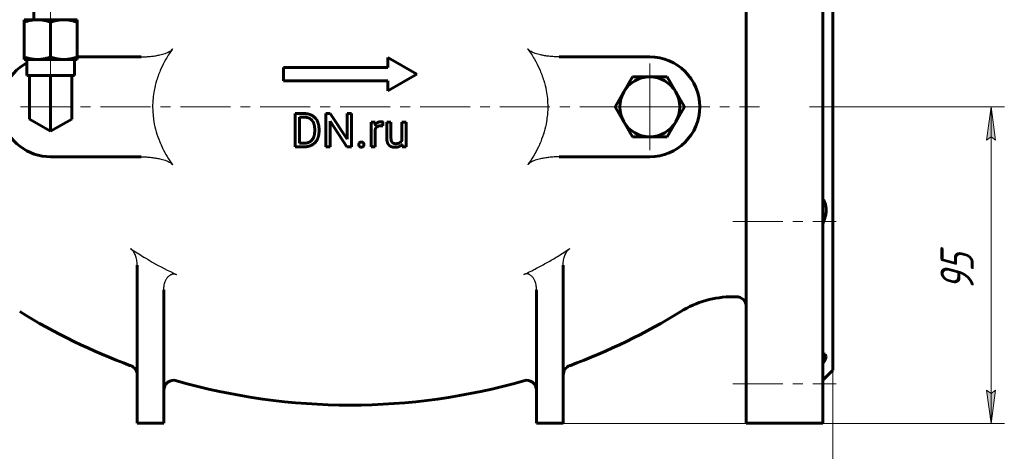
# Model space of a CAD drawing. Header units: millimetres. Extents: x 0 to 594, y 0 to 420.
# Tile 3 of 9: x 106 to 254, y 161 to 226. Entities that reach past the tile are written whole.
import ezdxf

# ---------------------------------------------------------------- set-up
doc = ezdxf.new("R2010")
doc.units = ezdxf.units.MM
for name, pattern in [('K5LT-1', [0]), ('K5LT_AXLED', [12, 7.5, -1.5, 1.5, -1.5]), ('K5LT_BASIC', [0]), ('K5LT_THIN', [0])]:
    doc.linetypes.add(name, pattern=pattern)
doc.layers.add('Системный слой', color=7, linetype='Continuous')
doc.layers.add('Системный слой (1)', color=7, linetype='Continuous', true_color=0x6c6c6c)
doc.styles.add('KDIMTEXTSTYLE', font='GOST_AU.SHX', dxfattribs={"width": 0.96, "oblique": 15, "height": 5})
doc.styles.add('KTEXTSTYLE', font='GOST_AU.SHX', dxfattribs={"width": 0.56, "height": 5})
doc.dimstyles.new('KDIMSTYLE (0.50)', dxfattribs={"dimtxt": 5, "dimasz": 1, "dimexe": 2, "dimexo": 0, "dimgap": 1, "dimtad": 1, "dimlfac": 2, "dimtxsty": 'KDIMTEXTSTYLE', "dimsah": 1, "dimcen": 0, "dimdle": 1, "dimadec": 0, "dimazin": 0, "dimtfac": 0.667, "dimtmove": 0, "dimatfit": 3, "dimfxl": 1, "dimtvp": 1, "dimtolj": 1, "dimtzin": 0, "dimarcsym": 0})

# ---------------------------------------------------------------- blocks, each defined once
blk = doc.blocks.new('U21')
at = {"layer": 'Системный слой (1)', "color": 143, "linetype": 'K5LT_BASIC', "lineweight": 60, "true_color": 0x33acca}
for p, q in [((227.13, 175.65), (227.17, 175.66)), ((227.17, 175.66), (227.21, 175.66)), ((227.21, 175.66), (227.25, 175.66)), ((227.25, 175.66), (227.5, 175.6)), ((227.62, 175.21), (227.34, 174.5)), ((227.5, 175.6), (227.62, 175.21)), ((227.34, 174.5), (227.13, 174.15))]:
    blk.add_line(p, q, dxfattribs=at)
blk = doc.blocks.new('U23')
at = {"layer": 'Системный слой (1)', "color": 143, "linetype": 'K5LT_BASIC', "lineweight": 60, "true_color": 0x33acca}
for start, end in [(238.4096, 249.6353), (290.3647, 301.5904), (254.0213, 285.9787)]:
    blk.add_arc((156.13, 262.73), 94.77, start, end, dxfattribs=at)
blk = doc.blocks.new('U24')
at = {"layer": 'Системный слой (1)', "color": 30, "linetype": 'K5LT_AXLED', "lineweight": 18, "true_color": 0xff8000}
for q in [(201.13, 219.23), (194.63, 212.73), (207.63, 212.73), (201.13, 206.23)]:
    blk.add_line((201.13, 212.73), q, dxfattribs=at)
blk = doc.blocks.new('D0')
at = {"layer": 'Системный слой (1)'}
for points in [[(88.63, 143.77), (88.13, 144.42), (88.63, 145.08), (83.63, 144.42)], [(228.63, 144.42), (223.63, 145.08), (224.13, 144.42), (223.63, 143.77)]]:
    blk.add_hatch(color=7, dxfattribs=at).paths.add_polyline_path(points)
at = {"layer": 'Системный слой (1)', "color": 7, "linetype": 'K5LT_THIN', "lineweight": 18, "true_color": 0xffffff}
for p, q in [((83.63, 173.23), (83.63, 142.42)), ((228.63, 173.23), (228.63, 142.42)), ((83.63, 144.42), (88.63, 145.08)), ((88.63, 145.08), (88.13, 144.42)), ((224.13, 144.42), (223.63, 145.08)), ((223.63, 145.08), (228.63, 144.42)), ((88.63, 143.77), (83.63, 144.42)), ((83.63, 144.42), (228.63, 144.42)), ((88.13, 144.42), (88.63, 143.77)), ((228.63, 144.42), (223.63, 143.77)), ((223.63, 143.77), (224.13, 144.42))]:
    blk.add_line(p, q, dxfattribs=at)
blk.add_wipeout([(150.46, 145.42), (150.46, 152.81), (161.35, 152.81), (161.35, 145.42)]).dxf.layer = 'Системный слой (1)'
at = {"layer": 'Системный слой (1)', "color": 7, "insert": (150.46, 152.01), "char_height": 5, "attachment_point": 1, "style": 'KTEXTSTYLE'}
blk.add_mtext('\\H5.0;\\W1.000;\\Q15;\\Q15;\\W0.960;290', dxfattribs=at)
blk = doc.blocks.new('KDIMARROW_01')
at = {"layer": 'Системный слой'}
blk.add_hatch(color=0, dxfattribs=at).paths.add_polyline_path([(0, 0), (-5, 0.66), (-4.5, 0), (-5, -0.66)])
at = {"layer": 'Системный слой', "color": 0, "linetype": 'K5LT_THIN', "lineweight": 18}
for p, q in [((-4.5, 0), (-5, 0.66)), ((-5, 0.66), (0, 0)), ((0, 0), (-5, -0.66)), ((-5, -0.66), (-4.5, 0))]:
    blk.add_line(p, q, dxfattribs=at)
at = {"layer": 'Системный слой (1)', "color": 0, "linetype": 'K5LT_THIN', "lineweight": 18}
blk.add_line((464.38, 212.73), (463.88, 212.73), dxfattribs=at)
blk = doc.blocks.new('D1')
at = {"layer": 'Системный слой (1)'}
for points in [[(253.04, 207.73), (252.39, 212.73), (251.73, 207.73), (252.39, 208.23)], [(252.39, 165.23), (253.04, 170.23), (252.39, 169.73), (251.73, 170.23)]]:
    blk.add_hatch(color=7, dxfattribs=at).paths.add_polyline_path(points)
at = {"layer": 'Системный слой (1)', "color": 7, "linetype": 'K5LT_THIN', "lineweight": 18, "true_color": 0xffffff}
for p, q in [((228.63, 212.73), (254.39, 212.73)), ((251.73, 207.73), (252.39, 212.73)), ((252.39, 212.73), (253.04, 207.73)), ((252.39, 165.23), (252.39, 212.73)), ((252.39, 208.23), (251.73, 207.73)), ((253.04, 207.73), (252.39, 208.23)), ((252.39, 165.23), (251.73, 170.23)), ((251.73, 170.23), (252.39, 169.73)), ((252.39, 169.73), (253.04, 170.23)), ((253.04, 170.23), (252.39, 165.23)), ((184.13, 165.23), (254.39, 165.23))]:
    blk.add_line(p, q, dxfattribs=at)
blk.add_wipeout([(251.39, 185.1), (244, 185.1), (244, 192.56), (251.39, 192.56)]).dxf.layer = 'Системный слой (1)'
at = {"layer": 'Системный слой (1)', "color": 7, "insert": (244.8, 185.1), "char_height": 5, "attachment_point": 1, "rotation": 90, "style": 'KTEXTSTYLE'}
blk.add_mtext('\\H5.0;\\W1.000;\\Q15;\\Q15;\\W0.960;95', dxfattribs=at)

msp = doc.modelspace()

# ---------------------------------------------------------------- linework, layer by layer
at = {"layer": 'Системный слой (1)', "color": 143, "linetype": 'K5LT_BASIC', "lineweight": 60, "true_color": 0x33acca}
for p, q in [((108.6312, 225.8153), (108.6312, 296.0343)), ((215.6312, 266.4843), (215.6312, 165.2343)), ((227.1312, 266.4843), (227.1312, 165.2343)), ((228.6312, 252.2343), (228.6312, 173.2343)), ((107.1625, 225.4608), (107.1625, 225.8153)), ((107.1625, 225.8153), (109.1468, 225.8153)), ((107.1625, 225.4608), (107.1625, 220.2008)), ((109.1468, 225.8153), (113.1156, 225.8153)), ((111.1312, 225.4608), (111.1312, 220.2008)), ((113.1156, 225.8153), (115.1, 225.8153)), ((115.1, 225.8153), (115.1, 225.4608)), ((115.1, 225.4608), (115.1, 220.2008)), ((107.1625, 219.8463), (107.1625, 220.2008)), ((109.1468, 219.8463), (107.1625, 219.8463)), ((107.5593, 219.8463), (107.5593, 217.4333)), ((113.1156, 219.8463), (109.1468, 219.8463)), ((115.1, 219.8463), (113.1156, 219.8463)), ((114.7031, 219.8463), (114.7031, 217.4333)), ((124.7293, 220.2343), (115.1, 220.2343)), ((115.1, 220.2008), (115.1, 219.8463)), ((161.8011, 220.1472), (161.8011, 218.6472)), ((161.8011, 220.1472), (166.1312, 217.6472)), ((187.5331, 220.2343), (201.1312, 220.2343)), ((107.5593, 217.4333), (107.9562, 217.4333)), ((107.9562, 217.4333), (108.1266, 217.4333)), ((107.9562, 212.7343), (107.9562, 217.4333)), ((108.1266, 217.4333), (110.9608, 217.4333)), ((110.9608, 217.4333), (111.1312, 217.4333)), ((111.1312, 217.4333), (111.3016, 217.4333)), ((111.1312, 212.7343), (111.1312, 217.4333)), ((111.3016, 217.4333), (114.1358, 217.4333)), ((114.1358, 217.4333), (114.3062, 217.4333)), ((114.3062, 212.7343), (114.3062, 217.4333)), ((114.3062, 217.4333), (114.7031, 217.4333)), ((146.1312, 218.6472), (146.1312, 216.6472)), ((146.1312, 218.6472), (161.8011, 218.6472)), ((166.1312, 217.6472), (161.8011, 215.1472)), ((161.8011, 216.6472), (146.1312, 216.6472)), ((161.8011, 216.6472), (161.8011, 215.1472)), ((197.2341, 214.9843), (198.5331, 217.2343)), ((198.5331, 217.2343), (201.1312, 217.2343)), ((201.1312, 217.2343), (203.7293, 217.2343)), ((203.7293, 217.2343), (205.0283, 214.9843)), ((195.9351, 212.7343), (197.2341, 214.9843)), ((205.0283, 214.9843), (206.3274, 212.7343)), ((107.9562, 210.9012), (107.9562, 212.7343)), ((111.1312, 209.0681), (111.1312, 212.7343)), ((114.3062, 210.9012), (114.3062, 212.7343)), ((147.8463, 211.719), (149.2568, 211.719)), ((147.8463, 211.719), (147.8463, 206.7343)), ((152.4765, 211.719), (152.4765, 206.7343)), ((152.4765, 211.719), (153.1372, 211.719)), ((153.1372, 211.719), (155.6569, 207.8641)), ((155.6569, 211.719), (156.3109, 211.719)), ((155.6569, 211.719), (155.6569, 207.8641)), ((156.3109, 211.719), (156.3109, 206.7343)), ((197.2341, 210.4843), (195.9351, 212.7343)), ((206.3274, 212.7343), (205.0283, 210.4843)), ((111.1312, 209.0681), (107.9562, 210.9012)), ((114.3062, 210.9012), (111.1312, 209.0681)), ((148.507, 211.1781), (149.2568, 211.1781)), ((148.507, 211.1781), (148.507, 207.2718)), ((153.1372, 210.579), (153.1372, 206.7343)), ((155.6467, 206.7343), (153.1372, 210.579)), ((159.2598, 210.4386), (159.2598, 206.7343)), ((159.2598, 210.4386), (159.876, 210.4386)), ((159.876, 210.4386), (159.8885, 210.0151)), ((161.0503, 210.4592), (161.0469, 209.8703)), ((161.6273, 210.4386), (161.6273, 208.049)), ((161.6273, 210.4386), (162.2607, 210.4386)), ((162.2607, 210.4386), (162.2607, 208.0421)), ((163.9074, 210.4386), (164.5442, 210.4386)), ((163.9074, 210.4386), (163.9074, 207.7433)), ((164.5442, 210.4386), (164.5442, 206.7343)), ((198.5331, 208.2343), (197.2341, 210.4843)), ((205.0283, 210.4843), (203.7293, 208.2343)), ((150.8008, 209.3807), (150.8008, 209.076)), ((151.4547, 209.3739), (151.4547, 209.076)), ((159.8931, 209.3659), (159.8931, 206.7343)), ((149.1951, 207.2718), (148.507, 207.2718)), ((163.9382, 206.7343), (163.925, 207.1008)), ((201.1312, 208.2343), (198.5331, 208.2343)), ((203.7293, 208.2343), (201.1312, 208.2343)), ((149.1951, 206.7343), (147.8463, 206.7343)), ((153.1372, 206.7343), (152.4765, 206.7343)), ((156.3109, 206.7343), (155.6467, 206.7343)), ((159.8931, 206.7343), (159.2598, 206.7343)), ((164.5442, 206.7343), (163.9382, 206.7343)), ((111.1312, 205.2343), (124.7293, 205.2343)), ((201.1312, 205.2343), (187.5331, 205.2343)), ((124.1312, 188.9918), (124.1312, 165.2343)), ((188.1312, 188.9918), (188.1312, 165.2343)), ((128.1312, 185.2763), (128.1312, 165.2343)), ((184.1312, 185.2763), (184.1312, 165.2343)), ((213.6312, 184.2343), (214.1312, 184.2343)), ((228.6312, 173.2343), (227.1312, 171.7343)), ((128.1312, 165.2343), (124.1312, 165.2343)), ((188.1312, 165.2343), (184.1312, 165.2343)), ((227.1312, 165.2343), (215.6312, 165.2343))]:
    msp.add_line(p, q, dxfattribs=at)
at = {"layer": 'Системный слой (1)', "color": 30, "linetype": 'K5LT_AXLED', "lineweight": 18, "true_color": 0xff8000}
for p, q in [((111.1312, 223.8153), (111.1312, 296.0343)), ((111.1312, 215.4333), (111.1312, 221.8463)), ((94.6312, 212.7343), (217.6312, 212.7343)), ((225.1312, 212.7343), (230.6312, 212.7343)), ((213.6312, 195.5136), (229.1312, 195.5136)), ((213.6312, 171.1597), (229.1312, 171.1597))]:
    msp.add_line(p, q, dxfattribs=at)
at = {"layer": 'Системный слой (1)', "color": 143, "linetype": 'K5LT_BASIC', "lineweight": 60, "true_color": 0x33acca}
for centre, radius, start, end in [((111.1312, 212.7343), 7.5, 118.440769, 270), ((201.1312, 212.7343), 7.5, 270, 90), ((201.1312, 212.7343), 4.5, 90, 150), ((201.1312, 212.7343), 4.5, 30, 90), ((201.1312, 212.7343), 4.5, 150, 210), ((201.1312, 212.7343), 4.5, 330, 30), ((201.1312, 212.7343), 4.5, 210, 270), ((201.1312, 212.7343), 4.5, 270, 330), ((213.6312, 169.2343), 15, 90, 121.590404), ((214.1312, 182.7343), 1.5, 0, 90), ((122.6312, 172.4856), 1.5, 0, 69.63525), ((189.6312, 172.4856), 1.5, 110.36475, 180), ((129.6312, 170.188), 1.5, 74.021306, 180), ((182.6312, 170.188), 1.5, 0, 105.978694)]:
    msp.add_arc(centre, radius, start, end, dxfattribs=at)
for points, weights in [([(109.1468, 225.8153), (108.2259, 225.8153), (107.1625, 225.4608)], [1, 1.0852999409, 1.09330827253]), ([(111.1312, 225.4608), (110.0678, 225.8153), (109.1468, 225.8153)], [1.09330827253, 1.0852999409, 1]), ([(113.1156, 225.8153), (112.1946, 225.8153), (111.1312, 225.4608)], [1, 1.0852999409, 1.09330827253]), ([(115.1, 225.4608), (114.0365, 225.8153), (113.1156, 225.8153)], [1.09330827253, 1.0852999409, 1]), ([(107.1625, 220.2008), (108.2259, 219.8463), (109.1468, 219.8463)], [1.09330827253, 1.0852999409, 1]), ([(109.1468, 219.8463), (110.0678, 219.8463), (111.1312, 220.2008)], [1, 1.0852999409, 1.09330827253]), ([(111.1312, 220.2008), (112.1946, 219.8463), (113.1156, 219.8463)], [1.09330827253, 1.0852999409, 1]), ([(113.1156, 219.8463), (114.0365, 219.8463), (115.1, 220.2008)], [1, 1.0852999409, 1.09330827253])]:
    msp.add_rational_spline(points, weights, degree=2, dxfattribs=at)
at = {"layer": 'Системный слой (1)', "color": 7, "linetype": 'K5LT-1'}
for points, knots in [([(124.7293, 220.2343), (124.86, 220.2343), (125.1212, 220.2381), (125.6433, 220.2605), (126.244, 220.3116), (126.9206, 220.406), (127.4704, 220.5131), (127.9429, 220.6325), (128.2871, 220.7394), (128.5737, 220.8465), (128.8242, 220.9559), (129.0542, 221.0787), (129.2378, 221.2057), (129.3449, 221.2996), (129.4108, 221.3696), (129.4419, 221.4085), (129.4565, 221.4286)], [0, 0, 0, 0, 2.67411837, 5.34823673, 10.69647347, 15.0129126, 19.32935174, 22.15811082, 24.9868699, 26.703784, 28.42069811, 30.58034558, 32.03337863, 32.98306165, 33.49153082, 34, 34, 34, 34]), ([(129.4565, 221.4286), (129.277, 221.1807), (128.9301, 220.676), (128.3217, 219.6842), (127.6493, 218.3738), (127.0554, 216.8015), (126.6857, 215.3087), (126.5125, 214.0901), (126.4384, 212.8591), (126.4772, 211.7019), (126.6548, 210.3368), (126.9649, 208.9817), (127.4294, 207.6546), (127.9905, 206.4102), (128.6289, 205.2483), (129.1703, 204.4351), (129.4565, 204.04)], [0, 0, 0, 0, 2.84772464, 5.69544928, 10.82135363, 16.53195026, 21.30181013, 25.10680223, 27.97167858, 32.76478882, 35.86002107, 40.76840515, 45.67678923, 48.92134821, 53.4606741, 58, 58, 58, 58]), ([(187.5331, 220.2343), (187.4025, 220.2343), (187.1412, 220.2381), (186.6192, 220.2605), (186.0184, 220.3116), (185.3418, 220.406), (184.792, 220.5131), (184.3195, 220.6325), (183.9753, 220.7394), (183.6887, 220.8465), (183.4382, 220.9559), (183.2082, 221.0787), (183.0246, 221.2057), (182.9175, 221.2996), (182.8516, 221.3696), (182.8206, 221.4085), (182.8059, 221.4286)], [0, 0, 0, 0, 2.6741245, 5.34824901, 10.69649802, 15.01292475, 19.32935148, 22.1581113, 24.98687113, 26.70378607, 28.42070102, 30.58034661, 32.03337972, 32.98306281, 33.4915314, 34, 34, 34, 34]), ([(182.8059, 221.4286), (182.9854, 221.1808), (183.3321, 220.6763), (183.9403, 219.6849), (184.6128, 218.3745), (185.2069, 216.802), (185.5767, 215.3087), (185.7499, 214.0901), (185.8241, 212.8591), (185.7852, 211.7019), (185.6076, 210.3368), (185.2975, 208.9817), (184.8565, 207.7218), (184.3187, 206.5063), (183.6913, 205.338), (183.1129, 204.4638), (182.8059, 204.04)], [0, 0, 0, 0, 2.84649831, 5.69299662, 10.81669358, 16.53178314, 21.30164301, 25.10663512, 27.97151146, 32.76462171, 35.85985395, 40.76823803, 45.67662211, 48.25977654, 53.12988827, 58, 58, 58, 58]), ([(124.7293, 205.2343), (124.86, 205.2343), (125.1212, 205.2305), (125.6433, 205.2081), (126.244, 205.157), (126.9206, 205.0626), (127.4704, 204.9555), (127.9429, 204.8361), (128.2871, 204.7293), (128.5737, 204.6221), (128.8242, 204.5127), (129.0542, 204.3899), (129.2378, 204.2629), (129.3449, 204.169), (129.4108, 204.099), (129.4419, 204.0602), (129.4565, 204.04)], [0, 0, 0, 0, 2.67414911, 5.34829823, 10.69659645, 15.01298066, 19.32936488, 22.1581323, 24.98689971, 26.70380777, 28.42071582, 30.58035535, 32.03338793, 32.98307082, 33.49153541, 34, 34, 34, 34]), ([(187.5331, 205.2343), (187.4024, 205.2343), (187.1412, 205.2305), (186.6191, 205.2081), (186.0184, 205.157), (185.3418, 205.0626), (184.792, 204.9555), (184.3195, 204.8361), (183.9753, 204.7293), (183.6887, 204.6221), (183.4382, 204.5127), (183.2082, 204.3899), (183.0246, 204.2629), (182.9175, 204.169), (182.8516, 204.099), (182.8205, 204.0602), (182.8059, 204.04)], [0, 0, 0, 0, 2.67414922, 5.34829844, 10.69659688, 15.01298069, 19.32936451, 22.15813189, 24.98689928, 26.70380705, 28.42071481, 30.58035517, 32.03338793, 32.98307084, 33.49153542, 34, 34, 34, 34]), ([(124.1312, 188.9918), (124.1312, 189.0544), (124.1285, 189.1797), (124.1123, 189.4288), (124.0722, 189.7375), (123.994, 190.0919), (123.8875, 190.4251), (123.7567, 190.7281), (123.609, 190.9861), (123.4584, 191.1878), (123.334, 191.3184), (123.2465, 191.3937), (123.1939, 191.4342), (123.1669, 191.4533), (123.1532, 191.4626)], [0, 0, 0, 0, 1.16221193, 2.32442386, 4.62843696, 6.93245006, 9.04905364, 11.11061141, 13.0457218, 14.55252895, 15.7712168, 16.3856084, 16.6928042, 17, 17, 17, 17]), ([(123.1532, 191.4626), (123.4785, 191.2421), (124.1348, 190.8095), (125.2195, 190.1327), (127.1588, 188.9951), (128.8101, 188.146), (130.0441, 187.5686)], [0, 0, 0, 0, 2.52951212, 5.05902423, 8.22890192, 17, 17, 17, 17]), ([(182.2183, 187.5686), (182.857, 187.8673), (184.0365, 188.4473), (185.7242, 189.3578), (187.394, 190.338), (188.5101, 191.0565), (189.1092, 191.4626)], [0, 0, 0, 0, 4.80578664, 8.95571753, 13.06751405, 18, 18, 18, 18]), ([(188.1312, 188.9918), (188.1312, 189.0544), (188.1339, 189.1797), (188.1501, 189.4288), (188.1902, 189.7375), (188.2684, 190.0919), (188.3749, 190.4251), (188.5057, 190.7281), (188.6534, 190.9861), (188.804, 191.1878), (188.9284, 191.3184), (189.0159, 191.3937), (189.0685, 191.4342), (189.0955, 191.4533), (189.1092, 191.4626)], [0, 0, 0, 0, 1.16221193, 2.32442386, 4.62843696, 6.93245006, 9.04905364, 11.11061141, 13.0457218, 14.55252895, 15.7712168, 16.3856084, 16.6928042, 17, 17, 17, 17]), ([(128.1312, 185.2763), (128.1312, 185.339), (128.1345, 185.4643), (128.1539, 185.7132), (128.2017, 186.0181), (128.2956, 186.3686), (128.4128, 186.6659), (128.5428, 186.9127), (128.6709, 187.1052), (128.8054, 187.2649), (128.9377, 187.3904), (129.0621, 187.4835), (129.1727, 187.548), (129.266, 187.5909), (129.3598, 187.6247), (129.4452, 187.6458), (129.5221, 187.6575), (129.5796, 187.6625), (129.6565, 187.6644), (129.7334, 187.6591), (129.8094, 187.6466), (129.8781, 187.6309), (129.957, 187.6063), (130.0155, 187.582), (130.0441, 187.5686)], [0, 0, 0, 0, 1.28410989, 2.56821977, 5.11413171, 7.60010065, 9.99252557, 11.65047493, 13.30842428, 14.72441705, 15.92122056, 17.03963697, 17.9000121, 18.54027976, 19.14125398, 19.94229001, 20.33764117, 20.73299234, 21.12487633, 21.91211149, 22.30797731, 22.70356673, 23.35178336, 24, 24, 24, 24]), ([(184.1312, 185.2763), (184.1312, 185.339), (184.1279, 185.4643), (184.1085, 185.7132), (184.0607, 186.0181), (183.9668, 186.3686), (183.8496, 186.6659), (183.7196, 186.9127), (183.5915, 187.1052), (183.457, 187.2649), (183.3247, 187.3904), (183.2003, 187.4835), (183.0898, 187.548), (182.9965, 187.5909), (182.9026, 187.6247), (182.8172, 187.6458), (182.7403, 187.6575), (182.6828, 187.6625), (182.6059, 187.6644), (182.529, 187.6591), (182.453, 187.6466), (182.3844, 187.6309), (182.3054, 187.6063), (182.2469, 187.582), (182.2183, 187.5686)], [0, 0, 0, 0, 1.28410989, 2.56821977, 5.11413171, 7.60010065, 9.99252557, 11.65047493, 13.30842428, 14.72441705, 15.92122056, 17.03963697, 17.9000121, 18.54027976, 19.14125398, 19.94229001, 20.33764117, 20.73299234, 21.12487633, 21.91211149, 22.30797731, 22.70356673, 23.35178336, 24, 24, 24, 24])]:
    msp.add_open_spline(points, degree=3, knots=knots, dxfattribs=at)
at = {"layer": 'Системный слой (1)', "color": 143, "linetype": 'K5LT_BASIC', "lineweight": 60, "true_color": 0x33acca}
for points in [[(151.4547, 209.3739), (151.4547, 209.9148), (151.1397, 210.781), (150.5543, 211.3938), (149.7463, 211.719), (149.2568, 211.719)], [(150.8008, 209.3807), (150.8008, 209.8087), (150.5954, 210.4763), (150.1982, 210.9385), (149.6265, 211.1781), (149.2568, 211.1781)], [(160.7696, 210.5071), (160.4683, 210.5071), (160.2509, 210.3787)], [(160.927, 210.4917), (160.838, 210.5071), (160.7696, 210.5071)], [(161.0503, 210.4592), (161.0161, 210.4763), (160.927, 210.4917)], [(149.1951, 206.7343), (149.7155, 206.7343), (150.5474, 207.0595), (151.1397, 207.669), (151.4547, 208.5351), (151.4547, 209.076)], [(149.1951, 207.2718), (149.7292, 207.2718), (150.4413, 207.7203), (150.8008, 208.5317), (150.8008, 209.076)], [(160.7387, 209.8977), (160.8277, 209.8977), (160.9681, 209.8874), (161.0469, 209.8703)], [(157.5189, 207.342), (157.4179, 207.2307), (157.4179, 207.0698)], [(157.4179, 207.0698), (157.4179, 206.9123), (157.5189, 206.8028)], [(157.8117, 207.4533), (157.6199, 207.4533), (157.5189, 207.342)], [(158.1044, 207.342), (158.0034, 207.4533), (157.8117, 207.4533)], [(158.2054, 207.0698), (158.2054, 207.2307), (158.1044, 207.342)], [(158.1044, 206.8028), (158.2054, 206.9123), (158.2054, 207.0698)], [(161.6273, 208.049), (161.6273, 207.6792), (161.7146, 207.4156)], [(161.7146, 207.4156), (161.8019, 207.152), (161.9628, 206.9877)], [(162.3172, 207.6296), (162.2607, 207.7922), (162.2607, 208.0421)], [(162.6903, 207.241), (162.5688, 207.2787), (162.3737, 207.467), (162.3172, 207.6296)], [(162.942, 207.2033), (162.8119, 207.2033), (162.6903, 207.241)], [(163.5822, 207.3591), (163.3459, 207.2033), (162.942, 207.2033)], [(163.5171, 206.7942), (163.7627, 206.9079), (163.925, 207.1008)], [(163.9074, 207.7433), (163.8017, 207.5039), (163.5822, 207.3591)], [(157.5189, 206.8028), (157.6199, 206.6932), (157.8117, 206.6932)], [(157.8117, 206.6932), (158.0034, 206.6932), (158.1044, 206.8028)], [(161.9628, 206.9877), (162.1237, 206.8233), (162.348, 206.7446)], [(162.348, 206.7446), (162.5722, 206.6658), (162.8427, 206.6658)], [(162.8427, 206.6658), (163.2398, 206.6658), (163.5171, 206.7942)]]:
    msp.add_open_spline(points, degree=2, dxfattribs=at)
for points, degree, knots in [([(160.2509, 210.3787), (160.0335, 210.2503), (159.8908, 210.0189), (159.8885, 210.0151)], 2, [0, 0, 0, 1.96727517, 2, 2, 2]), ([(159.8931, 209.3659), (159.9586, 209.522), (160.1841, 209.7608), (160.5196, 209.8977), (160.7387, 209.8977)], 2, [0, 0, 0, 0.95729969, 1.97864985, 3, 3, 3]), ([(227.1312, 198.8798), (227.193, 198.7944), (227.3047, 198.6175), (227.4253, 198.3589), (227.5124, 198.1083), (227.5654, 197.899), (227.604, 197.6766), (227.6269, 197.4595), (227.6347, 197.1928), (227.6191, 196.8863), (227.5729, 196.5562), (227.4953, 196.2074), (227.3745, 195.8095), (227.2433, 195.4833), (227.1497, 195.2833), (227.1312, 195.2449)], 3, [0, 0, 0, 0, 1.62398167, 3.15034968, 4.11800559, 5.32007166, 6.05776606, 7.07175625, 8.10151088, 9.36645948, 10.77377729, 12.01799076, 13.4906829, 15.51535668, 16, 16, 16, 16])]:
    msp.add_open_spline(points, degree=degree, knots=knots, dxfattribs=at)

# ---------------------------------------------------------------- block references
at = {"layer": 'Системный слой (1)'}
for name in ['U24', 'U23', 'U21']:
    msp.add_blockref(name, (0, 0), dxfattribs=at)

# ---------------------------------------------------------------- next in the draw order: dimensions: what is measured, and where the dimension line sits
at = {"layer": 'Системный слой (1)', "color": 7}
dim = msp.add_linear_dim(base=(83.6312, 144.4234), p1=(228.6312, 173.2343), p2=(83.6312, 173.2343), dimstyle='KDIMSTYLE (0.50)', override={"dimexo": 0, "dimpost": '\\H5.0;\\W0.960;\\Q15;<>', "dimblk1": 'KDIMARROW_01', "dimblk2": 'KDIMARROW_01', "dimse1": 0, "dimse2": 0, "dimclrt": 7, "dimtol": 1, "dimtp": 0, "dimtm": 0, "dimtdec": 5, "dimtolj": 1}, dxfattribs=at)
dim.commit()
dim.dimension.update_dxf_attribs({"geometry": 'D0', "text_midpoint": (156.1312, 144.4234), "dimtype": 160})

# ---------------------------------------------------------------- next in the draw order: dimensions: what is measured, and where the dimension line sits
dim = msp.add_linear_dim(base=(252.3859, 165.2343), p1=(228.6312, 212.7343), p2=(184.1312, 165.2343), angle=90, dimstyle='KDIMSTYLE (0.50)', override={"dimexo": 0, "dimpost": '\\H5.0;\\W0.960;\\Q15;<>', "dimblk1": 'KDIMARROW_01', "dimblk2": 'KDIMARROW_01', "dimse1": 0, "dimse2": 0, "dimclrt": 7, "dimtol": 1, "dimtp": 0, "dimtm": 0, "dimtdec": 5, "dimtolj": 1}, dxfattribs=at)
dim.commit()
dim.dimension.update_dxf_attribs({"geometry": 'D1', "text_midpoint": (252.3859, 188.9843), "dimtype": 160})

doc.saveas('drawing.dxf')
